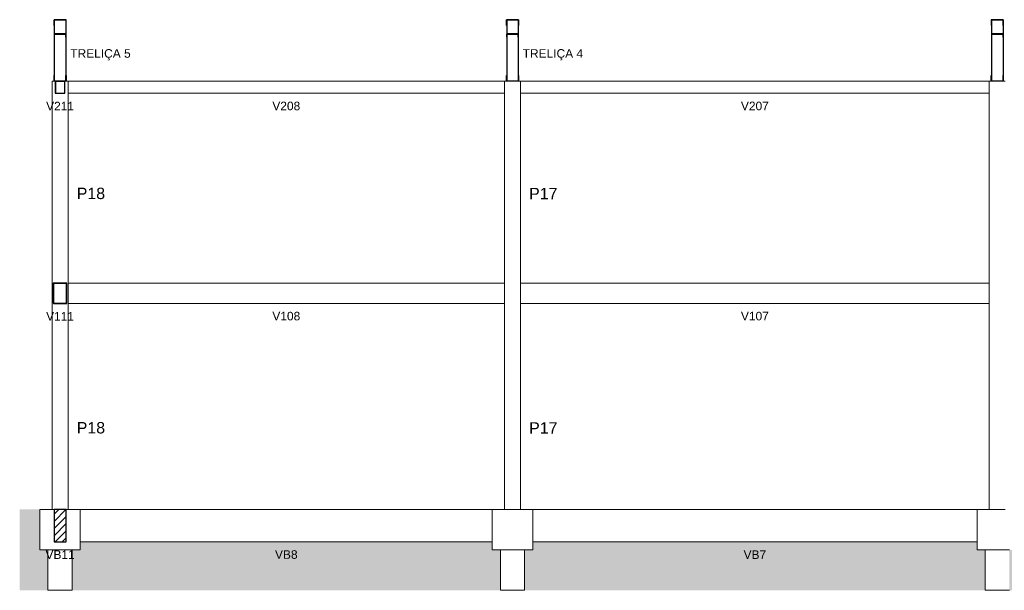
# Model space of a CAD drawing. Header units: millimetres. Extents: x 10789 to 19217, y 2620 to 5346.
# Tile 37 of 49: x 11461 to 11485, y 2841 to 2855. Entities that reach past the tile are written whole.
import ezdxf

# ---------------------------------------------------------------- set-up
doc = ezdxf.new("R2010")
doc.units = ezdxf.units.MM
for name, color, linetype, lineweight in [('FO-Elementos cortados', 4, 'Continuous', 30), ('FO-Elementos em vista', 7, 'Continuous', 5), ('FO-Hachuras', 1, 'Continuous', 20), ('FO-Textos das vigas', 7, 'Continuous', 5), ('FO-Textos dos pilares', 7, 'Continuous', 5)]:
    doc.layers.add(name, color=color, linetype=linetype, lineweight=lineweight)
doc.layers.add('TERRENO', color=26, linetype='Continuous')
doc.layers.add('TRELIÇA', color=1, linetype='Continuous')
doc.styles.add('Arial', font='arial.ttf')
pattern_1 = [(45, (11459.7889, 2842.98006), (-0.0883883, 0.0883883), [])]

msp = doc.modelspace()

# ---------------------------------------------------------------- hatches: boundary and pattern name
at = {"layer": 'FO-Hachuras', "linetype": 'Continuous'}
h = msp.add_hatch(dxfattribs=at)
h.set_pattern_fill('ANSI31', color=256, style=0)
h.set_pattern_definition(pattern_1)
h.paths.add_polyline_path([(11461.47489, 2853.58006), (11461.47396, 2853.57999), (11461.47304, 2853.57977), (11461.47217, 2853.57941), (11461.47137, 2853.57892), (11461.47065, 2853.57831), (11461.47004, 2853.57759), (11461.46955, 2853.57679), (11461.46919, 2853.57592), (11461.46897, 2853.575), (11461.46889, 2853.57406), (11461.46889, 2853.28606), (11461.46897, 2853.28512), (11461.46919, 2853.28421), (11461.46955, 2853.28334), (11461.47004, 2853.28254), (11461.47065, 2853.28182), (11461.47137, 2853.28121), (11461.47217, 2853.28072), (11461.47304, 2853.28036), (11461.47396, 2853.28014), (11461.47489, 2853.28006), (11461.70289, 2853.28006), (11461.70383, 2853.28014), (11461.70475, 2853.28036), (11461.70562, 2853.28072), (11461.70642, 2853.28121), (11461.70714, 2853.28182), (11461.70775, 2853.28254), (11461.70824, 2853.28334), (11461.7086, 2853.28421), (11461.70882, 2853.28512), (11461.70889, 2853.28606), (11461.70889, 2853.57406), (11461.70882, 2853.575), (11461.7086, 2853.57592), (11461.70824, 2853.57679), (11461.70775, 2853.57759), (11461.70714, 2853.57831), (11461.70642, 2853.57892), (11461.70562, 2853.57941), (11461.70475, 2853.57977), (11461.70383, 2853.57999), (11461.70289, 2853.58006), (11461.47489, 2853.58006), (11461.48089, 2853.57406), (11461.47996, 2853.57399), (11461.47904, 2853.57377), (11461.47817, 2853.57341), (11461.47737, 2853.57292), (11461.47665, 2853.57231), (11461.47604, 2853.57159), (11461.47555, 2853.57079), (11461.47519, 2853.56992), (11461.47497, 2853.569), (11461.47489, 2853.56806), (11461.47489, 2853.29206), (11461.47497, 2853.29112), (11461.47519, 2853.29021), (11461.47555, 2853.28934), (11461.47604, 2853.28854), (11461.47665, 2853.28782), (11461.47737, 2853.28721), (11461.47817, 2853.28672), (11461.47904, 2853.28636), (11461.47996, 2853.28614), (11461.48089, 2853.28606), (11461.69689, 2853.28606), (11461.69783, 2853.28614), (11461.69875, 2853.28636), (11461.69962, 2853.28672), (11461.70042, 2853.28721), (11461.70114, 2853.28782), (11461.70175, 2853.28854), (11461.70224, 2853.28934), (11461.7026, 2853.29021), (11461.70282, 2853.29112), (11461.70289, 2853.29206), (11461.70289, 2853.56806), (11461.70282, 2853.569), (11461.7026, 2853.56992), (11461.70224, 2853.57079), (11461.70175, 2853.57159), (11461.70114, 2853.57231), (11461.70042, 2853.57292), (11461.69962, 2853.57341), (11461.69875, 2853.57377), (11461.69783, 2853.57399), (11461.69689, 2853.57406), (11461.48089, 2853.57406), (11461.47489, 2853.58006)])
h = msp.add_hatch(dxfattribs=at)
h.set_pattern_fill('ANSI31', color=256, style=0)
h.set_pattern_definition(pattern_1)
h.paths.add_polyline_path([(11461.42639, 2848.58006), (11461.42522, 2848.57997), (11461.42408, 2848.5797), (11461.42299, 2848.57925), (11461.42199, 2848.57863), (11461.42109, 2848.57787), (11461.42033, 2848.57697), (11461.41971, 2848.57597), (11461.41926, 2848.57488), (11461.41899, 2848.57374), (11461.41889, 2848.57256), (11461.41889, 2848.08756), (11461.41899, 2848.08639), (11461.41926, 2848.08525), (11461.41971, 2848.08416), (11461.42033, 2848.08315), (11461.42109, 2848.08226), (11461.42199, 2848.0815), (11461.42299, 2848.08088), (11461.42408, 2848.08043), (11461.42522, 2848.08016), (11461.42639, 2848.08006), (11461.75139, 2848.08006), (11461.75257, 2848.08016), (11461.75371, 2848.08043), (11461.7548, 2848.08088), (11461.7558, 2848.0815), (11461.7567, 2848.08226), (11461.75746, 2848.08315), (11461.75808, 2848.08416), (11461.75853, 2848.08525), (11461.7588, 2848.08639), (11461.75889, 2848.08756), (11461.75889, 2848.57256), (11461.7588, 2848.57374), (11461.75853, 2848.57488), (11461.75808, 2848.57597), (11461.75746, 2848.57697), (11461.7567, 2848.57787), (11461.7558, 2848.57863), (11461.7548, 2848.57925), (11461.75371, 2848.5797), (11461.75257, 2848.57997), (11461.75139, 2848.58006), (11461.42639, 2848.58006), (11461.43389, 2848.57256), (11461.43272, 2848.57247), (11461.43158, 2848.5722), (11461.43049, 2848.57175), (11461.42949, 2848.57113), (11461.42859, 2848.57037), (11461.42783, 2848.56947), (11461.42721, 2848.56847), (11461.42676, 2848.56738), (11461.42649, 2848.56624), (11461.42639, 2848.56506), (11461.42639, 2848.09506), (11461.42649, 2848.09389), (11461.42676, 2848.09275), (11461.42721, 2848.09166), (11461.42783, 2848.09065), (11461.42859, 2848.08976), (11461.42949, 2848.089), (11461.43049, 2848.08838), (11461.43158, 2848.08793), (11461.43272, 2848.08766), (11461.43389, 2848.08756), (11461.74389, 2848.08756), (11461.74507, 2848.08766), (11461.74621, 2848.08793), (11461.7473, 2848.08838), (11461.7483, 2848.089), (11461.7492, 2848.08976), (11461.74996, 2848.09065), (11461.75058, 2848.09166), (11461.75103, 2848.09275), (11461.7513, 2848.09389), (11461.75139, 2848.09506), (11461.75139, 2848.56506), (11461.7513, 2848.56624), (11461.75103, 2848.56738), (11461.75058, 2848.56847), (11461.74996, 2848.56947), (11461.7492, 2848.57037), (11461.7483, 2848.57113), (11461.7473, 2848.57175), (11461.74621, 2848.5722), (11461.74507, 2848.57247), (11461.74389, 2848.57256), (11461.43389, 2848.57256), (11461.42639, 2848.58006)])
h = msp.add_hatch(dxfattribs=at)
h.set_pattern_fill('ANSI31', color=256, style=0)
h.set_pattern_definition(pattern_1)
h.paths.add_polyline_path([(11461.43889, 2842.18006), (11461.73889, 2842.18006), (11461.73889, 2842.98006), (11461.43889, 2842.98006), (11461.43889, 2842.18006)])
at = {"layer": 'TERRENO'}
h = msp.add_hatch(dxfattribs=at)
h.set_pattern_fill('EARTH', color=256, scale=0.1, angle=45)
h.paths.add_polyline_path([(11461.28889, 2841.98006), (11461.08889, 2841.98006), (11461.08889, 2842.98006), (11460.58889, 2842.98006), (11460.58889, 2840.98006), (11461.28889, 2840.98006)])
h.paths.add_polyline_path([(11472.48889, 2841.98006), (11472.28889, 2841.98006), (11472.28889, 2842.18006), (11462.08889, 2842.18006), (11462.08889, 2841.98006), (11461.88889, 2841.98006), (11461.88889, 2840.98006), (11472.48889, 2840.98006)])
h.paths.add_polyline_path([(11484.48889, 2841.98006), (11484.28889, 2841.98006), (11484.28889, 2842.18006), (11473.28889, 2842.18006), (11473.28889, 2841.98006), (11473.08889, 2841.98006), (11473.08889, 2840.98006), (11484.48889, 2840.98006)])
h.paths.add_polyline_path([(11496.48889, 2841.98006), (11496.28889, 2841.98006), (11496.28889, 2842.18006), (11485.28889, 2842.18006), (11485.28889, 2841.98006), (11485.08889, 2841.98006), (11485.08889, 2840.98006), (11496.48889, 2840.98006)])
h.paths.add_polyline_path([(11507.68889, 2841.98006), (11507.48889, 2841.98006), (11507.48889, 2842.18006), (11497.28889, 2842.18006), (11497.28889, 2841.98006), (11497.08889, 2841.98006), (11497.08889, 2840.98006), (11507.68889, 2840.98006)])
h.paths.add_polyline_path([(11508.98889, 2842.98006), (11508.48889, 2842.98006), (11508.48889, 2841.98006), (11508.28889, 2841.98006), (11508.28889, 2840.98006), (11508.98889, 2840.98006)])
h.paths.add_polyline_path([(11461.20055, 2841.64081), (11462.03027, 2841.64081), (11462.03027, 2842.07727), (11461.20055, 2842.07727)], flags=9)
h.paths.add_polyline_path([(11466.86216, 2841.64442), (11467.52733, 2841.64442), (11467.52733, 2842.08088), (11466.86216, 2842.08088)], flags=24)
h.paths.add_polyline_path([(11478.46238, 2841.64081), (11479.12754, 2841.64081), (11479.12754, 2842.07727), (11478.46238, 2842.07727)], flags=24)
h.paths.add_polyline_path([(11490.46245, 2841.64442), (11491.12762, 2841.64442), (11491.12762, 2842.08088), (11490.46245, 2842.08088)], flags=24)
h.paths.add_polyline_path([(11502.06159, 2841.64442), (11502.72675, 2841.64442), (11502.72675, 2842.08088), (11502.06159, 2842.08088)], flags=24)

# ---------------------------------------------------------------- linework, layer by layer
at = {"layer": 'FO-Elementos cortados'}
for p, q in [((11461.46897, 2853.575), (11461.46889, 2853.57406)), ((11461.46889, 2853.57406), (11461.46889, 2853.28606)), ((11461.46919, 2853.57592), (11461.46897, 2853.575)), ((11461.46955, 2853.57679), (11461.46919, 2853.57592)), ((11461.47004, 2853.57759), (11461.46955, 2853.57679)), ((11461.47065, 2853.57831), (11461.47004, 2853.57759)), ((11461.47137, 2853.57892), (11461.47065, 2853.57831)), ((11461.47217, 2853.57941), (11461.47137, 2853.57892)), ((11461.47304, 2853.57977), (11461.47217, 2853.57941)), ((11461.47396, 2853.57999), (11461.47304, 2853.57977)), ((11461.47489, 2853.58006), (11461.47396, 2853.57999)), ((11461.70289, 2853.58006), (11461.47489, 2853.58006)), ((11461.47497, 2853.569), (11461.47489, 2853.56806)), ((11461.47489, 2853.56806), (11461.47489, 2853.29206)), ((11461.47519, 2853.56992), (11461.47497, 2853.569)), ((11461.47555, 2853.57079), (11461.47519, 2853.56992)), ((11461.47604, 2853.57159), (11461.47555, 2853.57079)), ((11461.47665, 2853.57231), (11461.47604, 2853.57159)), ((11461.47737, 2853.57292), (11461.47665, 2853.57231)), ((11461.47817, 2853.57341), (11461.47737, 2853.57292)), ((11461.47904, 2853.57377), (11461.47817, 2853.57341)), ((11461.47996, 2853.57399), (11461.47904, 2853.57377)), ((11461.48089, 2853.57406), (11461.47996, 2853.57399)), ((11461.69689, 2853.57406), (11461.48089, 2853.57406)), ((11461.69783, 2853.57399), (11461.69689, 2853.57406)), ((11461.69875, 2853.57377), (11461.69783, 2853.57399)), ((11461.69962, 2853.57341), (11461.69875, 2853.57377)), ((11461.70042, 2853.57292), (11461.69962, 2853.57341)), ((11461.70114, 2853.57231), (11461.70042, 2853.57292)), ((11461.70175, 2853.57159), (11461.70114, 2853.57231)), ((11461.70224, 2853.57079), (11461.70175, 2853.57159)), ((11461.7026, 2853.56992), (11461.70224, 2853.57079)), ((11461.70282, 2853.569), (11461.7026, 2853.56992)), ((11461.70289, 2853.56806), (11461.70282, 2853.569)), ((11461.70383, 2853.57999), (11461.70289, 2853.58006)), ((11461.70289, 2853.29206), (11461.70289, 2853.56806)), ((11461.70475, 2853.57977), (11461.70383, 2853.57999)), ((11461.70562, 2853.57941), (11461.70475, 2853.57977)), ((11461.70642, 2853.57892), (11461.70562, 2853.57941)), ((11461.70714, 2853.57831), (11461.70642, 2853.57892)), ((11461.70775, 2853.57759), (11461.70714, 2853.57831)), ((11461.70824, 2853.57679), (11461.70775, 2853.57759)), ((11461.7086, 2853.57592), (11461.70824, 2853.57679)), ((11461.70882, 2853.575), (11461.7086, 2853.57592)), ((11461.70889, 2853.57406), (11461.70882, 2853.575)), ((11461.70889, 2853.28606), (11461.70889, 2853.57406)), ((11461.46889, 2853.28606), (11461.46897, 2853.28512)), ((11461.46897, 2853.28512), (11461.46919, 2853.28421)), ((11461.46919, 2853.28421), (11461.46955, 2853.28334)), ((11461.46955, 2853.28334), (11461.47004, 2853.28254)), ((11461.47004, 2853.28254), (11461.47065, 2853.28182)), ((11461.47065, 2853.28182), (11461.47137, 2853.28121)), ((11461.47137, 2853.28121), (11461.47217, 2853.28072)), ((11461.47217, 2853.28072), (11461.47304, 2853.28036)), ((11461.47304, 2853.28036), (11461.47396, 2853.28014)), ((11461.47396, 2853.28014), (11461.47489, 2853.28006)), ((11461.47489, 2853.29206), (11461.47497, 2853.29112)), ((11461.47489, 2853.28006), (11461.70289, 2853.28006)), ((11461.47497, 2853.29112), (11461.47519, 2853.29021)), ((11461.47519, 2853.29021), (11461.47555, 2853.28934)), ((11461.47555, 2853.28934), (11461.47604, 2853.28854)), ((11461.47604, 2853.28854), (11461.47665, 2853.28782)), ((11461.47665, 2853.28782), (11461.47737, 2853.28721)), ((11461.47737, 2853.28721), (11461.47817, 2853.28672)), ((11461.47817, 2853.28672), (11461.47904, 2853.28636)), ((11461.47904, 2853.28636), (11461.47996, 2853.28614)), ((11461.47996, 2853.28614), (11461.48089, 2853.28606)), ((11461.48089, 2853.28606), (11461.69689, 2853.28606)), ((11461.69689, 2853.28606), (11461.69783, 2853.28614)), ((11461.69783, 2853.28614), (11461.69875, 2853.28636)), ((11461.69875, 2853.28636), (11461.69962, 2853.28672)), ((11461.69962, 2853.28672), (11461.70042, 2853.28721)), ((11461.70042, 2853.28721), (11461.70114, 2853.28782)), ((11461.70114, 2853.28782), (11461.70175, 2853.28854)), ((11461.70175, 2853.28854), (11461.70224, 2853.28934)), ((11461.70224, 2853.28934), (11461.7026, 2853.29021)), ((11461.7026, 2853.29021), (11461.70282, 2853.29112)), ((11461.70282, 2853.29112), (11461.70289, 2853.29206)), ((11461.70289, 2853.28006), (11461.70383, 2853.28014)), ((11461.70383, 2853.28014), (11461.70475, 2853.28036)), ((11461.70475, 2853.28036), (11461.70562, 2853.28072)), ((11461.70562, 2853.28072), (11461.70642, 2853.28121)), ((11461.70642, 2853.28121), (11461.70714, 2853.28182)), ((11461.70714, 2853.28182), (11461.70775, 2853.28254)), ((11461.70775, 2853.28254), (11461.70824, 2853.28334)), ((11461.70824, 2853.28334), (11461.7086, 2853.28421)), ((11461.7086, 2853.28421), (11461.70882, 2853.28512)), ((11461.70882, 2853.28512), (11461.70889, 2853.28606)), ((11461.41899, 2848.57374), (11461.41889, 2848.57256)), ((11461.41889, 2848.57256), (11461.41889, 2848.08756)), ((11461.41926, 2848.57488), (11461.41899, 2848.57374)), ((11461.41971, 2848.57597), (11461.41926, 2848.57488)), ((11461.42033, 2848.57697), (11461.41971, 2848.57597)), ((11461.42109, 2848.57787), (11461.42033, 2848.57697)), ((11461.42199, 2848.57863), (11461.42109, 2848.57787)), ((11461.42299, 2848.57925), (11461.42199, 2848.57863)), ((11461.42408, 2848.5797), (11461.42299, 2848.57925)), ((11461.42522, 2848.57997), (11461.42408, 2848.5797)), ((11461.42639, 2848.58006), (11461.42522, 2848.57997)), ((11461.75139, 2848.58006), (11461.42639, 2848.58006)), ((11461.42649, 2848.56624), (11461.42639, 2848.56506)), ((11461.42639, 2848.56506), (11461.42639, 2848.09506)), ((11461.42676, 2848.56738), (11461.42649, 2848.56624)), ((11461.42721, 2848.56847), (11461.42676, 2848.56738)), ((11461.42783, 2848.56947), (11461.42721, 2848.56847)), ((11461.42859, 2848.57037), (11461.42783, 2848.56947)), ((11461.42949, 2848.57113), (11461.42859, 2848.57037)), ((11461.43049, 2848.57175), (11461.42949, 2848.57113)), ((11461.43158, 2848.5722), (11461.43049, 2848.57175)), ((11461.43272, 2848.57247), (11461.43158, 2848.5722)), ((11461.43389, 2848.57256), (11461.43272, 2848.57247)), ((11461.74389, 2848.57256), (11461.43389, 2848.57256)), ((11461.74507, 2848.57247), (11461.74389, 2848.57256)), ((11461.74621, 2848.5722), (11461.74507, 2848.57247)), ((11461.7473, 2848.57175), (11461.74621, 2848.5722)), ((11461.7483, 2848.57113), (11461.7473, 2848.57175)), ((11461.7492, 2848.57037), (11461.7483, 2848.57113)), ((11461.74996, 2848.56947), (11461.7492, 2848.57037)), ((11461.75058, 2848.56847), (11461.74996, 2848.56947)), ((11461.75103, 2848.56738), (11461.75058, 2848.56847)), ((11461.7513, 2848.56624), (11461.75103, 2848.56738)), ((11461.75139, 2848.56506), (11461.7513, 2848.56624)), ((11461.75257, 2848.57997), (11461.75139, 2848.58006)), ((11461.75139, 2848.09506), (11461.75139, 2848.56506)), ((11461.75371, 2848.5797), (11461.75257, 2848.57997)), ((11461.7548, 2848.57925), (11461.75371, 2848.5797)), ((11461.7558, 2848.57863), (11461.7548, 2848.57925)), ((11461.7567, 2848.57787), (11461.7558, 2848.57863)), ((11461.75746, 2848.57697), (11461.7567, 2848.57787)), ((11461.75808, 2848.57597), (11461.75746, 2848.57697)), ((11461.75853, 2848.57488), (11461.75808, 2848.57597)), ((11461.7588, 2848.57374), (11461.75853, 2848.57488)), ((11461.75889, 2848.57256), (11461.7588, 2848.57374)), ((11461.75889, 2848.08756), (11461.75889, 2848.57256)), ((11461.41889, 2848.08756), (11461.41899, 2848.08639)), ((11461.41899, 2848.08639), (11461.41926, 2848.08525)), ((11461.41926, 2848.08525), (11461.41971, 2848.08416)), ((11461.41971, 2848.08416), (11461.42033, 2848.08315)), ((11461.42033, 2848.08315), (11461.42109, 2848.08226)), ((11461.42109, 2848.08226), (11461.42199, 2848.0815)), ((11461.42199, 2848.0815), (11461.42299, 2848.08088)), ((11461.42299, 2848.08088), (11461.42408, 2848.08043)), ((11461.42408, 2848.08043), (11461.42522, 2848.08016)), ((11461.42522, 2848.08016), (11461.42639, 2848.08006)), ((11461.42639, 2848.09506), (11461.42649, 2848.09389)), ((11461.42639, 2848.08006), (11461.75139, 2848.08006)), ((11461.42649, 2848.09389), (11461.42676, 2848.09275)), ((11461.42676, 2848.09275), (11461.42721, 2848.09166)), ((11461.42721, 2848.09166), (11461.42783, 2848.09065)), ((11461.42783, 2848.09065), (11461.42859, 2848.08976)), ((11461.42859, 2848.08976), (11461.42949, 2848.089)), ((11461.42949, 2848.089), (11461.43049, 2848.08838)), ((11461.43049, 2848.08838), (11461.43158, 2848.08793)), ((11461.43158, 2848.08793), (11461.43272, 2848.08766)), ((11461.43272, 2848.08766), (11461.43389, 2848.08756)), ((11461.43389, 2848.08756), (11461.74389, 2848.08756)), ((11461.74389, 2848.08756), (11461.74507, 2848.08766)), ((11461.74507, 2848.08766), (11461.74621, 2848.08793)), ((11461.74621, 2848.08793), (11461.7473, 2848.08838)), ((11461.7473, 2848.08838), (11461.7483, 2848.089)), ((11461.7483, 2848.089), (11461.7492, 2848.08976)), ((11461.7492, 2848.08976), (11461.74996, 2848.09065)), ((11461.74996, 2848.09065), (11461.75058, 2848.09166)), ((11461.75058, 2848.09166), (11461.75103, 2848.09275)), ((11461.75103, 2848.09275), (11461.7513, 2848.09389)), ((11461.7513, 2848.09389), (11461.75139, 2848.09506)), ((11461.75139, 2848.08006), (11461.75257, 2848.08016)), ((11461.75257, 2848.08016), (11461.75371, 2848.08043)), ((11461.75371, 2848.08043), (11461.7548, 2848.08088)), ((11461.7548, 2848.08088), (11461.7558, 2848.0815)), ((11461.7558, 2848.0815), (11461.7567, 2848.08226)), ((11461.7567, 2848.08226), (11461.75746, 2848.08315)), ((11461.75746, 2848.08315), (11461.75808, 2848.08416)), ((11461.75808, 2848.08416), (11461.75853, 2848.08525)), ((11461.75853, 2848.08525), (11461.7588, 2848.08639)), ((11461.7588, 2848.08639), (11461.75889, 2848.08756)), ((11461.73889, 2842.98006), (11461.43889, 2842.98006)), ((11461.43889, 2842.98006), (11461.43889, 2842.18006)), ((11461.73889, 2842.18006), (11461.73889, 2842.98006)), ((11461.43889, 2842.18006), (11461.73889, 2842.18006))]:
    msp.add_line(p, q, dxfattribs=at)
at = {"layer": 'FO-Elementos em vista'}
for p, q in [((11461.38889, 2853.58006), (11461.38889, 2848.58006)), ((11461.46889, 2853.58006), (11461.38889, 2853.58006)), ((11461.78889, 2853.58006), (11461.70889, 2853.58006)), ((11472.58889, 2853.58006), (11461.78889, 2853.58006)), ((11461.78889, 2853.28006), (11461.78889, 2853.58006)), ((11472.58889, 2853.58006), (11472.58889, 2853.28006)), ((11472.75559, 2853.58006), (11472.58889, 2853.58006)), ((11472.98889, 2853.58006), (11472.75559, 2853.58006)), ((11484.58889, 2853.58006), (11472.98889, 2853.58006)), ((11472.98889, 2853.28006), (11472.98889, 2853.58006)), ((11484.58889, 2853.58006), (11484.58889, 2853.28006)), ((11484.75559, 2853.58006), (11484.58889, 2853.58006)), ((11484.98889, 2853.58006), (11484.75559, 2853.58006)), ((11461.78889, 2853.28006), (11472.58889, 2853.28006)), ((11461.78889, 2848.58006), (11461.78889, 2853.28006)), ((11472.58889, 2853.28006), (11472.58889, 2848.58006)), ((11472.98889, 2853.28006), (11484.58889, 2853.28006)), ((11472.98889, 2848.58006), (11472.98889, 2853.28006)), ((11484.58889, 2853.28006), (11484.58889, 2848.58006)), ((11461.38889, 2848.58006), (11461.38889, 2847.98006)), ((11472.58889, 2848.58006), (11461.78889, 2848.58006)), ((11461.78889, 2848.08006), (11461.78889, 2848.58006)), ((11472.58889, 2848.58006), (11472.58889, 2848.08006)), ((11484.58889, 2848.58006), (11472.98889, 2848.58006)), ((11472.98889, 2848.08006), (11472.98889, 2848.58006)), ((11484.58889, 2848.58006), (11484.58889, 2848.08006)), ((11461.38889, 2847.98006), (11461.38889, 2847.58006)), ((11461.78889, 2848.08006), (11472.58889, 2848.08006)), ((11461.78889, 2847.98006), (11461.78889, 2848.08006)), ((11461.78889, 2847.58006), (11461.78889, 2847.98006)), ((11472.58889, 2848.08006), (11472.58889, 2847.98006)), ((11472.58889, 2847.98006), (11472.58889, 2847.58006)), ((11472.98889, 2848.08006), (11484.58889, 2848.08006)), ((11472.98889, 2847.98006), (11472.98889, 2848.08006)), ((11472.98889, 2847.58006), (11472.98889, 2847.98006)), ((11484.58889, 2848.08006), (11484.58889, 2847.98006)), ((11484.58889, 2847.98006), (11484.58889, 2847.58006)), ((11461.38889, 2847.58006), (11461.38889, 2842.98006)), ((11461.78889, 2842.98006), (11461.78889, 2847.58006)), ((11472.58889, 2847.58006), (11472.58889, 2842.98006)), ((11472.98889, 2842.98006), (11472.98889, 2847.58006)), ((11484.58889, 2847.58006), (11484.58889, 2842.98006)), ((11461.08889, 2842.98006), (11461.08889, 2841.98006)), ((11461.38889, 2842.98006), (11461.08889, 2842.98006)), ((11461.43889, 2842.98006), (11461.38889, 2842.98006)), ((11461.78889, 2842.98006), (11461.73889, 2842.98006)), ((11462.08889, 2842.98006), (11461.78889, 2842.98006)), ((11472.28889, 2842.98006), (11462.08889, 2842.98006)), ((11462.08889, 2842.18006), (11462.08889, 2842.98006)), ((11472.28889, 2842.98006), (11472.28889, 2842.18006)), ((11472.58889, 2842.98006), (11472.28889, 2842.98006)), ((11472.98889, 2842.98006), (11472.58889, 2842.98006)), ((11473.28889, 2842.98006), (11472.98889, 2842.98006)), ((11484.28889, 2842.98006), (11473.28889, 2842.98006)), ((11473.28889, 2842.18006), (11473.28889, 2842.98006)), ((11484.28889, 2842.98006), (11484.28889, 2842.18006)), ((11484.58889, 2842.98006), (11484.28889, 2842.98006)), ((11484.98889, 2842.98006), (11484.58889, 2842.98006)), ((11462.08889, 2842.18006), (11472.28889, 2842.18006)), ((11462.08889, 2841.98006), (11462.08889, 2842.18006)), ((11472.28889, 2842.18006), (11472.28889, 2841.98006)), ((11473.28889, 2842.18006), (11484.28889, 2842.18006)), ((11473.28889, 2841.98006), (11473.28889, 2842.18006)), ((11484.28889, 2842.18006), (11484.28889, 2841.98006)), ((11461.28889, 2841.98006), (11461.08889, 2841.98006)), ((11461.28889, 2840.98006), (11461.28889, 2841.98006)), ((11461.88889, 2841.98006), (11461.28889, 2841.98006)), ((11461.88889, 2841.98006), (11461.88889, 2840.98006)), ((11462.08889, 2841.98006), (11461.88889, 2841.98006)), ((11472.48889, 2841.98006), (11472.28889, 2841.98006)), ((11472.48889, 2840.98006), (11472.48889, 2841.98006)), ((11473.08889, 2841.98006), (11472.48889, 2841.98006)), ((11473.08889, 2841.98006), (11473.08889, 2840.98006)), ((11473.28889, 2841.98006), (11473.08889, 2841.98006)), ((11484.48889, 2841.98006), (11484.28889, 2841.98006)), ((11484.48889, 2840.98006), (11484.48889, 2841.98006)), ((11485.08889, 2841.98006), (11484.48889, 2841.98006)), ((11461.88889, 2840.98006), (11461.28889, 2840.98006)), ((11473.08889, 2840.98006), (11472.48889, 2840.98006)), ((11485.08889, 2840.98006), (11484.48889, 2840.98006))]:
    msp.add_line(p, q, dxfattribs=at)
at = {"layer": 'TRELIÇA'}
for p, q in [((11461.44589, 2855.09474), (11461.44589, 2853.58538)), ((11461.73189, 2855.09474), (11461.73189, 2853.58538)), ((11472.64589, 2855.09474), (11472.64589, 2853.58538)), ((11472.93189, 2855.09474), (11472.93189, 2853.58538)), ((11484.64589, 2855.09474), (11484.64589, 2853.58538)), ((11484.93189, 2855.09474), (11484.93189, 2853.58538))]:
    msp.add_line(p, q, dxfattribs=at)
for points in [[(11461.73889, 2854.96006), (11461.73889, 2855.10006), (11461.43889, 2855.10006), (11461.43889, 2854.96006), (11461.44421, 2854.96006), (11461.44421, 2855.09474), (11461.73357, 2855.09474), (11461.73357, 2854.96006)], [(11472.93889, 2854.96006), (11472.93889, 2855.10006), (11472.63889, 2855.10006), (11472.63889, 2854.96006), (11472.64421, 2854.96006), (11472.64421, 2855.09474), (11472.93357, 2855.09474), (11472.93357, 2854.96006)], [(11484.93889, 2854.96006), (11484.93889, 2855.10006), (11484.63889, 2855.10006), (11484.63889, 2854.96006), (11484.64421, 2854.96006), (11484.64421, 2855.09474), (11484.93357, 2855.09474), (11484.93357, 2854.96006)], [(11461.73189, 2854.67146), (11461.73189, 2854.75146), (11461.44589, 2854.75146), (11461.44589, 2854.67146), (11461.45121, 2854.67146), (11461.45121, 2854.74614), (11461.72657, 2854.74614), (11461.72657, 2854.67146)], [(11472.93189, 2854.67146), (11472.93189, 2854.75146), (11472.64589, 2854.75146), (11472.64589, 2854.67146), (11472.65121, 2854.67146), (11472.65121, 2854.74614), (11472.92657, 2854.74614), (11472.92657, 2854.67146)], [(11484.93189, 2854.67146), (11484.93189, 2854.75146), (11484.64589, 2854.75146), (11484.64589, 2854.67146), (11484.65121, 2854.67146), (11484.65121, 2854.74614), (11484.92657, 2854.74614), (11484.92657, 2854.67146)], [(11461.73889, 2853.72006), (11461.73889, 2853.58006), (11461.43889, 2853.58006), (11461.43889, 2853.72006), (11461.44421, 2853.72006), (11461.44421, 2853.58538), (11461.73357, 2853.58538), (11461.73357, 2853.72006)], [(11472.93889, 2853.72006), (11472.93889, 2853.58006), (11472.63889, 2853.58006), (11472.63889, 2853.72006), (11472.64421, 2853.72006), (11472.64421, 2853.58538), (11472.93357, 2853.58538), (11472.93357, 2853.72006)], [(11484.93889, 2853.72006), (11484.93889, 2853.58006), (11484.63889, 2853.58006), (11484.63889, 2853.72006), (11484.64421, 2853.72006), (11484.64421, 2853.58538), (11484.93357, 2853.58538), (11484.93357, 2853.72006)]]:
    msp.add_lwpolyline(points, close=True, dxfattribs=at)

# ---------------------------------------------------------------- texts
at = {"layer": 'FO-Textos das vigas', "char_height": 0.2118, "attachment_point": 8, "line_spacing_factor": 0.798, "style": 'Arial'}
for s, insert, width in [('TRELIÇA 5', (11462.58889, 2854.09371), 1.5951176), ('TRELIÇA 4', (11473.78842, 2854.09371), 1.5984643), ('V211', (11461.58889, 2852.85646), 1.3816889), ('V208', (11467.18889, 2852.85646), 1.3816889), ('V207', (11478.78889, 2852.85646), 1.3816889), ('V111', (11461.58889, 2847.65646), 1.3816889), ('V108', (11467.18889, 2847.65646), 1.3816889), ('V107', (11478.78889, 2847.65646), 1.3816889), ('VB11', (11461.58889, 2841.75646), 1.448033), ('VB8', (11467.18889, 2841.75646), 1.1191968), ('VB7', (11478.78889, 2841.75646), 1.1191968)]:
    msp.add_mtext(s, dxfattribs=dict(at, insert=insert, width=width))
at = {"layer": 'FO-Textos dos pilares', "char_height": 0.2824, "width": 1.4106182, "attachment_point": 7, "line_spacing_factor": 0.798, "style": 'Arial'}
for s, insert in [('P18', (11462.00069, 2850.65646)), ('P17', (11473.20069, 2850.65646)), ('P18', (11462.00069, 2844.85646)), ('P17', (11473.20069, 2844.85646))]:
    msp.add_mtext(s, dxfattribs=dict(at, insert=insert))

doc.saveas('drawing.dxf')
